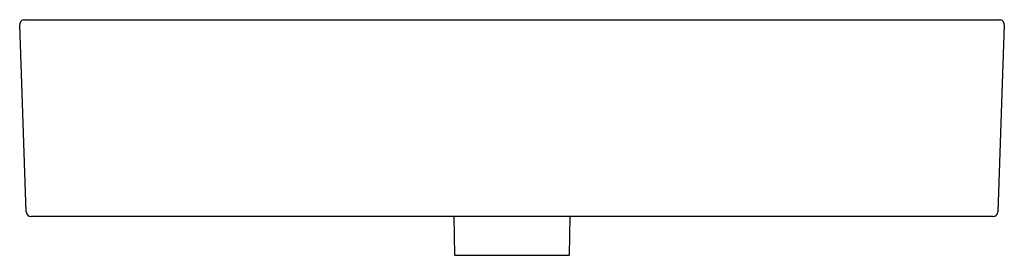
# Model space of a CAD drawing. Header units: millimetres. Extents: x 4629.143 to 4629.743, y 2423.368 to 2423.511.
import ezdxf

# ---------------------------------------------------------------- set-up
doc = ezdxf.new("R2010")
doc.units = ezdxf.units.MM
doc.layers.add('SANINDUSA', color=3, linetype='Continuous')

msp = doc.modelspace()

# ---------------------------------------------------------------- linework, layer by layer
at = {"layer": 'SANINDUSA'}
for p, q in [((4629.14616, 2423.51143), (4629.18064, 2423.51143)), ((4629.18064, 2423.51143), (4629.70547, 2423.51143)), ((4629.70547, 2423.51143), (4629.73995, 2423.51143)), ((4629.14715, 2423.39433), (4629.14317, 2423.50833)), ((4629.74295, 2423.50833), (4629.73897, 2423.39433)), ((4629.18462, 2423.39143), (4629.15015, 2423.39143)), ((4629.44306, 2423.39143), (4629.18462, 2423.39143)), ((4629.40753, 2423.39143), (4629.40806, 2423.36782)), ((4629.70149, 2423.39143), (4629.44306, 2423.39143)), ((4629.47806, 2423.36782), (4629.47858, 2423.39143)), ((4629.73597, 2423.39143), (4629.70149, 2423.39143)), ((4629.40806, 2423.36782), (4629.47806, 2423.36782))]:
    msp.add_line(p, q, dxfattribs=at)
for centre, start, end in [((4629.14616, 2423.50843), 90, 182), ((4629.73995, 2423.50843), 358, 90), ((4629.15015, 2423.39443), 182, 270), ((4629.73597, 2423.39443), 270, 358)]:
    msp.add_arc(centre, 0.003, start, end, dxfattribs=at)

doc.saveas('drawing.dxf')
